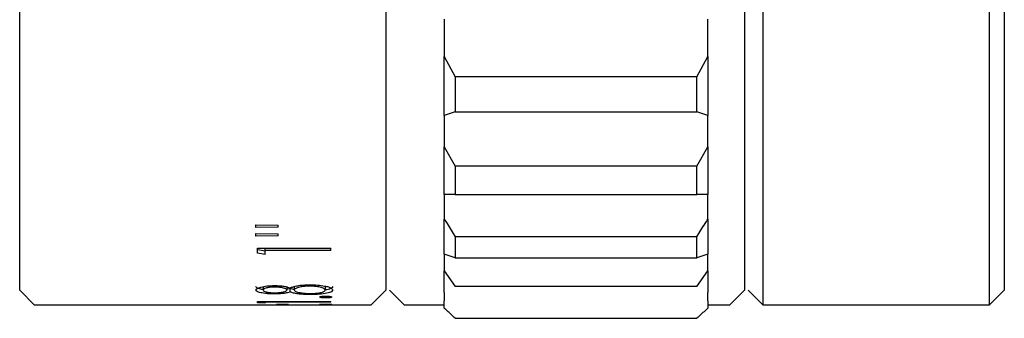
# Model space of a CAD drawing. Header units: millimetres. Extents: x 3699 to 3861, y -1432 to -1348.
# Tile 3 of 4: x 3808 to 3835, y -1410 to -1402. Entities that reach past the tile are written whole.
import ezdxf

# ---------------------------------------------------------------- set-up
doc = ezdxf.new("R2010")
doc.units = ezdxf.units.MM

msp = doc.modelspace()

# ---------------------------------------------------------------- linework, layer by layer
at = {"color": 7, "linetype": 'Continuous', "lineweight": 30}
for p, q in [((3828.786, -1368.787), (3828.786, -1409.987)), ((3834.986, -1409.987), (3834.986, -1368.787)), ((3808.486, -1409.587), (3808.486, -1369.187)), ((3828.286, -1369.187), (3828.286, -1409.587)), ((3835.386, -1369.187), (3835.386, -1409.587)), ((3818.486, -1389.387), (3818.486, -1409.587)), ((3820.086, -1402.186), (3820.086, -1402.212)), ((3820.086, -1402.212), (3820.086, -1403.131)), ((3827.286, -1402.212), (3827.286, -1402.186)), ((3827.286, -1403.131), (3827.286, -1402.212)), ((3820.086, -1403.131), (3820.086, -1403.208)), ((3820.086, -1403.208), (3820.386, -1403.758)), ((3820.086, -1404.816), (3820.086, -1403.208)), ((3826.986, -1403.758), (3827.286, -1403.208)), ((3827.286, -1403.208), (3827.286, -1403.131)), ((3827.286, -1403.208), (3827.286, -1404.816)), ((3826.986, -1403.758), (3820.386, -1403.758)), ((3820.386, -1403.758), (3820.386, -1404.72)), ((3826.986, -1404.72), (3826.986, -1403.758)), ((3820.386, -1404.72), (3820.086, -1404.816)), ((3820.086, -1404.816), (3820.086, -1404.83)), ((3820.086, -1404.83), (3820.086, -1405.601)), ((3820.386, -1404.72), (3826.986, -1404.72)), ((3827.286, -1404.816), (3826.986, -1404.72)), ((3827.286, -1404.83), (3827.286, -1404.816)), ((3827.286, -1405.601), (3827.286, -1404.83)), ((3820.086, -1405.601), (3820.086, -1405.674)), ((3820.086, -1405.674), (3820.386, -1406.199)), ((3820.086, -1406.978), (3820.086, -1405.674)), ((3826.986, -1406.199), (3827.286, -1405.674)), ((3827.286, -1405.674), (3827.286, -1405.601)), ((3827.286, -1405.674), (3827.286, -1406.978)), ((3826.986, -1406.199), (3820.386, -1406.199)), ((3820.386, -1406.199), (3820.386, -1406.979)), ((3826.986, -1406.979), (3826.986, -1406.199)), ((3820.386, -1406.979), (3820.086, -1406.978)), ((3820.086, -1406.978), (3820.086, -1407.578)), ((3820.386, -1406.979), (3826.986, -1406.979)), ((3827.286, -1406.978), (3826.986, -1406.979)), ((3827.286, -1407.578), (3827.286, -1406.978)), ((3820.086, -1407.578), (3820.086, -1407.645)), ((3820.086, -1408.606), (3820.086, -1407.645)), ((3827.286, -1407.645), (3827.286, -1407.578)), ((3827.286, -1407.645), (3827.286, -1408.606)), ((3814.935, -1407.801), (3815.551, -1407.813)), ((3814.935, -1407.88), (3814.935, -1407.801)), ((3815.551, -1407.868), (3814.935, -1407.88)), ((3815.551, -1407.868), (3815.551, -1407.813)), ((3814.935, -1408.036), (3815.551, -1408.048)), ((3814.935, -1408.111), (3814.935, -1408.036)), ((3815.551, -1408.1), (3814.935, -1408.111)), ((3815.551, -1408.1), (3815.551, -1408.048)), ((3826.986, -1408.129), (3820.386, -1408.129)), ((3820.386, -1408.129), (3820.386, -1408.703)), ((3826.986, -1408.703), (3826.986, -1408.129)), ((3814.986, -1408.438), (3816.986, -1408.438)), ((3814.986, -1408.576), (3814.986, -1408.438)), ((3815.192, -1408.525), (3814.986, -1408.483)), ((3815.192, -1408.506), (3815.192, -1408.438)), ((3816.986, -1408.506), (3816.986, -1408.438)), ((3815.192, -1408.618), (3814.986, -1408.576)), ((3815.192, -1408.618), (3815.192, -1408.506)), ((3816.986, -1408.506), (3815.192, -1408.506)), ((3820.386, -1408.703), (3820.086, -1408.606)), ((3820.086, -1408.606), (3820.086, -1409.002)), ((3820.386, -1408.703), (3826.986, -1408.703)), ((3827.286, -1408.606), (3826.986, -1408.703)), ((3827.286, -1409.002), (3827.286, -1408.606)), ((3820.086, -1409.002), (3820.086, -1409.062)), ((3827.286, -1409.062), (3827.286, -1409.002)), ((3820.086, -1409.062), (3820.386, -1409.489)), ((3820.086, -1409.649), (3820.086, -1409.062)), ((3826.986, -1409.489), (3827.286, -1409.062)), ((3827.286, -1409.062), (3827.286, -1409.649)), ((3815.14, -1409.487), (3815.14, -1409.585)), ((3815.447, -1409.464), (3815.447, -1409.503)), ((3815.781, -1409.486), (3815.781, -1409.584)), ((3815.872, -1409.639), (3815.872, -1409.541)), ((3815.986, -1409.485), (3815.986, -1409.583)), ((3816.408, -1409.441), (3816.408, -1409.481)), ((3816.833, -1409.487), (3816.833, -1409.585)), ((3826.986, -1409.489), (3820.386, -1409.489)), ((3808.486, -1409.587), (3808.886, -1409.987)), ((3818.086, -1409.987), (3818.486, -1409.587)), ((3818.586, -1409.587), (3818.986, -1409.987)), ((3820.086, -1409.649), (3820.086, -1409.83)), ((3827.286, -1409.83), (3827.286, -1409.649)), ((3827.886, -1409.987), (3828.286, -1409.587)), ((3828.386, -1409.587), (3828.786, -1409.987)), ((3834.986, -1409.987), (3835.386, -1409.587)), ((3808.886, -1409.987), (3811.105, -1409.987)), ((3811.105, -1409.987), (3818.086, -1409.987)), ((3814.986, -1409.901), (3816.986, -1409.901)), ((3814.986, -1409.932), (3814.986, -1409.901)), ((3815.192, -1409.94), (3814.986, -1409.932)), ((3815.192, -1409.917), (3815.192, -1409.901)), ((3815.192, -1409.94), (3815.192, -1409.917)), ((3816.986, -1409.917), (3815.192, -1409.917)), ((3816.986, -1409.917), (3816.986, -1409.901)), ((3818.986, -1409.987), (3820.086, -1409.987)), ((3820.086, -1409.83), (3820.086, -1409.88)), ((3820.086, -1410.077), (3820.086, -1409.88)), ((3827.286, -1409.88), (3827.286, -1409.83)), ((3827.286, -1409.88), (3827.286, -1410.077)), ((3827.286, -1409.987), (3827.886, -1409.987)), ((3828.786, -1409.987), (3834.986, -1409.987)), ((3820.386, -1410.357), (3826.986, -1410.357))]:
    msp.add_line(p, q, dxfattribs=at)
for points, knots in [([(3820.086, -1407.645), (3820.112, -1407.687), (3820.211, -1407.849), (3820.312, -1408.009), (3820.386, -1408.129)], [0, 0, 0, 0, 0.257302, 1, 1, 1, 1]), ([(3826.986, -1408.129), (3827.061, -1408.009), (3827.162, -1407.849), (3827.261, -1407.687), (3827.286, -1407.645)], [0, 0, 0, 0, 0.7427, 1, 1, 1, 1]), ([(3814.935, -1409.583), (3814.942, -1409.569), (3814.956, -1409.541), (3815.069, -1409.5), (3815.213, -1409.476), (3815.348, -1409.465), (3815.419, -1409.464), (3815.454, -1409.464)], [0, 0, 0, 0, 0.249922, 0.499709, 0.749586, 0.875553, 1, 1, 1, 1]), ([(3815.14, -1409.571), (3815.117, -1409.568), (3815.042, -1409.555), (3814.955, -1409.527), (3814.942, -1409.499), (3814.935, -1409.485)], [0, 0, 0, 0, 0.178521, 0.589278, 1, 1, 1, 1]), ([(3815.447, -1409.503), (3815.424, -1409.504), (3815.377, -1409.504), (3815.313, -1409.511), (3815.257, -1409.52), (3815.194, -1409.534), (3815.147, -1409.557), (3815.143, -1409.576), (3815.14, -1409.585)], [0, 0, 0, 0, 0.1250189, 0.2500903, 0.3752606, 0.5004855, 0.7497111, 1, 1, 1, 1]), ([(3815.781, -1409.584), (3815.777, -1409.574), (3815.768, -1409.556), (3815.71, -1409.533), (3815.644, -1409.519), (3815.584, -1409.511), (3815.518, -1409.504), (3815.471, -1409.504), (3815.447, -1409.503)], [0, 0, 0, 0, 0.250163, 0.499332, 0.622861, 0.749767, 0.874925, 1, 1, 1, 1]), ([(3815.454, -1409.464), (3815.499, -1409.464), (3815.588, -1409.466), (3815.708, -1409.48), (3815.804, -1409.501), (3815.85, -1409.517), (3815.872, -1409.525)], [0, 0, 0, 0, 0.249802, 0.49951, 0.749581, 1, 1, 1, 1]), ([(3815.872, -1409.541), (3815.852, -1409.548), (3815.827, -1409.557), (3815.788, -1409.563), (3815.781, -1409.564)], [0, 0, 0, 0, 0.842537, 1, 1, 1, 1]), ([(3815.872, -1409.525), (3815.9, -1409.515), (3815.956, -1409.493), (3816.075, -1409.464), (3816.229, -1409.444), (3816.346, -1409.442), (3816.404, -1409.44)], [0, 0, 0, 0, 0.250572, 0.500697, 0.750308, 1, 1, 1, 1]), ([(3815.986, -1409.572), (3815.98, -1409.571), (3815.931, -1409.562), (3815.9, -1409.551), (3815.872, -1409.541)], [0, 0, 0, 0, 0.127051, 1, 1, 1, 1]), ([(3816.408, -1409.481), (3816.378, -1409.481), (3816.318, -1409.482), (3816.207, -1409.492), (3816.094, -1409.514), (3816.001, -1409.547), (3815.991, -1409.571), (3815.986, -1409.583)], [0, 0, 0, 0, 0.1253, 0.250542, 0.500228, 0.749967, 1, 1, 1, 1]), ([(3816.404, -1409.44), (3816.48, -1409.442), (3816.632, -1409.445), (3816.756, -1409.465), (3816.818, -1409.475)], [0, 0, 0, 0, 0.500009, 1, 1, 1, 1]), ([(3816.833, -1409.585), (3816.829, -1409.573), (3816.823, -1409.555), (3816.777, -1409.531), (3816.727, -1409.515), (3816.662, -1409.501), (3816.586, -1409.489), (3816.499, -1409.482), (3816.438, -1409.481), (3816.408, -1409.481)], [0, 0, 0, 0, 0.2497521, 0.3748163, 0.4998684, 0.6249818, 0.750012, 0.8750167, 1, 1, 1, 1]), ([(3816.818, -1409.475), (3816.854, -1409.482), (3816.925, -1409.497), (3817.018, -1409.536), (3817.03, -1409.566), (3817.038, -1409.586)], [0, 0, 0, 0, 0.250425, 0.500787, 1, 1, 1, 1]), ([(3817.038, -1409.488), (3817.033, -1409.504), (3817.025, -1409.529), (3816.955, -1409.557), (3816.898, -1409.573), (3816.848, -1409.579), (3816.833, -1409.58)], [0, 0, 0, 0, 0.4513857, 0.6820482, 0.9039881, 1, 1, 1, 1]), ([(3815.448, -1409.691), (3815.412, -1409.69), (3815.34, -1409.689), (3815.24, -1409.682), (3815.148, -1409.672), (3815.046, -1409.654), (3814.955, -1409.625), (3814.942, -1409.597), (3814.935, -1409.583)], [0, 0, 0, 0, 0.125132, 0.250322, 0.375293, 0.50075, 0.750257, 1, 1, 1, 1]), ([(3815.14, -1409.585), (3815.143, -1409.594), (3815.149, -1409.613), (3815.201, -1409.633), (3815.262, -1409.646), (3815.318, -1409.653), (3815.382, -1409.659), (3815.428, -1409.659), (3815.451, -1409.659)], [0, 0, 0, 0, 0.250089, 0.499603, 0.62886, 0.752111, 0.876163, 1, 1, 1, 1]), ([(3815.872, -1409.639), (3815.85, -1409.646), (3815.805, -1409.661), (3815.706, -1409.677), (3815.584, -1409.688), (3815.494, -1409.69), (3815.448, -1409.691)], [0, 0, 0, 0, 0.250449, 0.500518, 0.75031, 1, 1, 1, 1]), ([(3815.451, -1409.659), (3815.475, -1409.659), (3815.523, -1409.658), (3815.61, -1409.651), (3815.697, -1409.636), (3815.769, -1409.612), (3815.777, -1409.593), (3815.781, -1409.584)], [0, 0, 0, 0, 0.125172, 0.250325, 0.500072, 0.74997, 1, 1, 1, 1]), ([(3816.42, -1409.708), (3816.361, -1409.707), (3816.241, -1409.705), (3816.083, -1409.69), (3815.96, -1409.668), (3815.902, -1409.649), (3815.872, -1409.639)], [0, 0, 0, 0, 0.249751, 0.499386, 0.742512, 1, 1, 1, 1]), ([(3815.986, -1409.583), (3815.991, -1409.595), (3816, -1409.619), (3816.096, -1409.65), (3816.216, -1409.668), (3816.333, -1409.676), (3816.395, -1409.677), (3816.426, -1409.677)], [0, 0, 0, 0, 0.250162, 0.499894, 0.749447, 0.874678, 1, 1, 1, 1]), ([(3817.038, -1409.586), (3817.032, -1409.602), (3817.024, -1409.627), (3816.957, -1409.656), (3816.854, -1409.68), (3816.711, -1409.697), (3816.549, -1409.706), (3816.463, -1409.707), (3816.42, -1409.708)], [0, 0, 0, 0, 0.249906, 0.377509, 0.500198, 0.750789, 0.874381, 1, 1, 1, 1]), ([(3816.426, -1409.677), (3816.456, -1409.677), (3816.516, -1409.676), (3816.6, -1409.67), (3816.675, -1409.662), (3816.757, -1409.646), (3816.821, -1409.62), (3816.829, -1409.597), (3816.833, -1409.585)], [0, 0, 0, 0, 0.124685, 0.249364, 0.374808, 0.50052, 0.749919, 1, 1, 1, 1]), ([(3816.679, -1409.777), (3816.681, -1409.773), (3816.685, -1409.767), (3816.725, -1409.759), (3816.77, -1409.754), (3816.813, -1409.752), (3816.835, -1409.752), (3816.845, -1409.752)], [0, 0, 0, 0, 0.249831, 0.499413, 0.749148, 0.874469, 1, 1, 1, 1]), ([(3816.845, -1409.8), (3816.824, -1409.799), (3816.78, -1409.799), (3816.725, -1409.793), (3816.693, -1409.787), (3816.681, -1409.781), (3816.679, -1409.778), (3816.679, -1409.777)], [0, 0, 0, 0, 0.24977, 0.499454, 0.749059, 0.874443, 1, 1, 1, 1]), ([(3816.845, -1409.752), (3816.867, -1409.752), (3816.911, -1409.753), (3816.966, -1409.759), (3816.998, -1409.766), (3817.01, -1409.772), (3817.012, -1409.775), (3817.012, -1409.777)], [0, 0, 0, 0, 0.249832, 0.499619, 0.749126, 0.874477, 1, 1, 1, 1]), ([(3817.012, -1409.777), (3817.01, -1409.78), (3817.005, -1409.786), (3816.966, -1409.793), (3816.92, -1409.798), (3816.878, -1409.799), (3816.856, -1409.8), (3816.845, -1409.8)], [0, 0, 0, 0, 0.249749, 0.499296, 0.749035, 0.874435, 1, 1, 1, 1]), ([(3815.499, -1409.977), (3815.501, -1409.977), (3815.506, -1409.975), (3815.546, -1409.973), (3815.591, -1409.972), (3815.633, -1409.972), (3815.655, -1409.972), (3815.666, -1409.972)], [0, 0, 0, 0, 0.249829, 0.499417, 0.74915, 0.87447, 1, 1, 1, 1]), ([(3815.666, -1409.982), (3815.644, -1409.982), (3815.6, -1409.982), (3815.545, -1409.981), (3815.514, -1409.98), (3815.501, -1409.978), (3815.5, -1409.978), (3815.499, -1409.977)], [0, 0, 0, 0, 0.249738, 0.499511, 0.749099, 0.874468, 1, 1, 1, 1]), ([(3815.666, -1409.972), (3815.688, -1409.972), (3815.732, -1409.972), (3815.786, -1409.973), (3815.826, -1409.975), (3815.83, -1409.977), (3815.833, -1409.977)], [0, 0, 0, 0, 0.250074, 0.500066, 0.749913, 1, 1, 1, 1]), ([(3815.833, -1409.977), (3815.83, -1409.978), (3815.826, -1409.979), (3815.786, -1409.981), (3815.741, -1409.982), (3815.699, -1409.982), (3815.677, -1409.982), (3815.666, -1409.982)], [0, 0, 0, 0, 0.249842, 0.499431, 0.749099, 0.874458, 1, 1, 1, 1]), ([(3816.679, -1409.977), (3816.681, -1409.977), (3816.685, -1409.975), (3816.725, -1409.973), (3816.77, -1409.972), (3816.813, -1409.972), (3816.835, -1409.972), (3816.845, -1409.972)], [0, 0, 0, 0, 0.249831, 0.499413, 0.749148, 0.874469, 1, 1, 1, 1]), ([(3816.845, -1409.982), (3816.824, -1409.982), (3816.78, -1409.982), (3816.725, -1409.981), (3816.693, -1409.98), (3816.681, -1409.978), (3816.679, -1409.978), (3816.679, -1409.977)], [0, 0, 0, 0, 0.249771, 0.499455, 0.749059, 0.874443, 1, 1, 1, 1]), ([(3816.845, -1409.972), (3816.867, -1409.972), (3816.911, -1409.972), (3816.966, -1409.973), (3816.998, -1409.975), (3817.01, -1409.976), (3817.012, -1409.977), (3817.012, -1409.977)], [0, 0, 0, 0, 0.249832, 0.499619, 0.749126, 0.874477, 1, 1, 1, 1]), ([(3817.012, -1409.977), (3817.01, -1409.978), (3817.005, -1409.979), (3816.966, -1409.981), (3816.92, -1409.982), (3816.878, -1409.982), (3816.856, -1409.982), (3816.845, -1409.982)], [0, 0, 0, 0, 0.24975, 0.499297, 0.749035, 0.874435, 1, 1, 1, 1]), ([(3820.386, -1410.357), (3820.312, -1410.288), (3820.211, -1410.195), (3820.112, -1410.101), (3820.086, -1410.077)], [0, 0, 0, 0, 0.742697, 1, 1, 1, 1]), ([(3827.286, -1410.077), (3827.261, -1410.101), (3827.162, -1410.195), (3827.061, -1410.288), (3826.986, -1410.357)], [0, 0, 0, 0, 0.257301, 1, 1, 1, 1])]:
    msp.add_open_spline(points, degree=3, knots=knots, dxfattribs=at)

doc.saveas('drawing.dxf')
